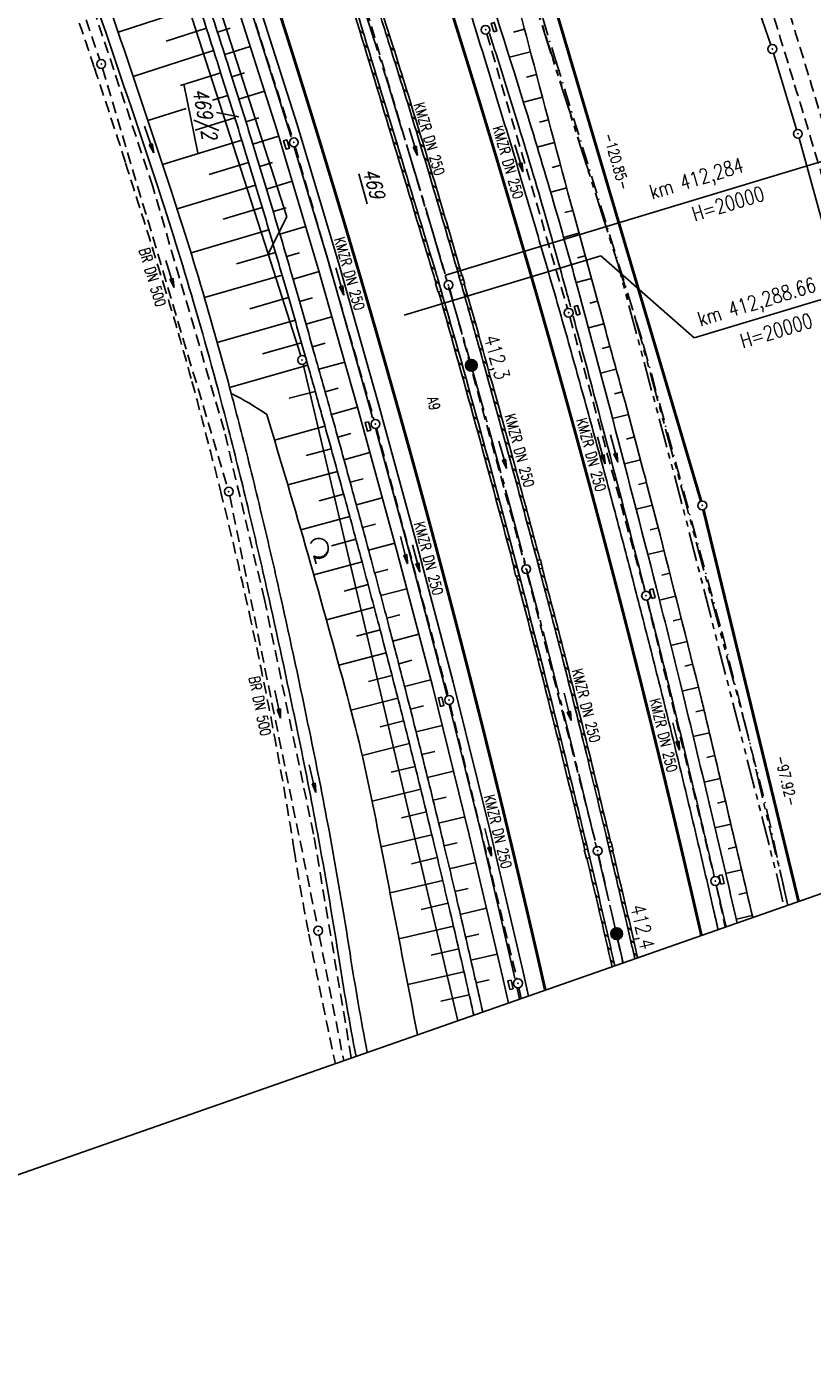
# Model space of a CAD drawing. Extents: x 446740 to 447511, y 442825 to 444215.
# Tile 3 of 94: x 447209 to 447343, y 442825 to 443053. Entities that reach past the tile are written whole.
import ezdxf
from ezdxf.enums import TextEntityAlignment as Align

# ---------------------------------------------------------------- set-up
doc = ezdxf.new("R2010")
doc.units = 0
doc.header["$LTSCALE"] = 2
doc.header["$MEASUREMENT"] = 0
for name, pattern in [('ACHSE', [5.5, 4, -0.5, 0.5, -0.5]), ('AUSGEZOGEN', [0]), ('BAB-FM2', [2.6, 1.5, -0.5, 0.1, -0.5]), ('GESTRICH-X2', [1.5, 1, -0.5]), ('PHANTOMX2', [5, 2.5, -0.5, 0.5, -0.5, 0.5, -0.5])]:
    doc.linetypes.add(name, pattern=pattern)
doc.layers.get('0').update_dxf_attribs({"linetype": 'AUSGEZOGEN'})
for name, color, linetype in [('206-ABSTAND', 8, 'AUSGEZOGEN'), ('206-FLSTNR-BAB', 7, 'AUSGEZOGEN'), ('206-GRENZL', 8, 'AUSGEZOGEN'), ('206-GRENZL-BAB', 7, 'AUSGEZOGEN'), ('206-GRENZP', 8, 'AUSGEZOGEN'), ('206-GRENZP-BAB', 7, 'AUSGEZOGEN'), ('ACHSETOP', 250, 'ACHSE'), ('BAB_FM', 5, 'BAB-FM2'), ('BOESCHG', 250, 'AUSGEZOGEN'), ('FBRTOP', 250, 'AUSGEZOGEN'), ('HEKT_B', 250, 'CONTINUOUS'), ('KANAL', 7, 'GESTRICH-X2'), ('Lichtwellenleiter COLT', 46, 'PHANTOMX2'), ('Lichtwellenleiter GLH', 46, 'PHANTOMX2'), ('MULDE', 250, 'AUSGEZOGEN'), ('NZ', 250, 'AUSGEZOGEN'), ('PFEIL', 7, 'CONTINUOUS'), ('PFEILTOP', 200, 'AUSGEZOGEN'), ('Planeinteilung', 250, 'CONTINUOUS'), ('SCHLITZRINNE', 200, 'AUSGEZOGEN'), ('SCHRIFT', 7, 'AUSGEZOGEN'), ('SCHSYMBOL', 200, 'AUSGEZOGEN'), ('TEXTO', 4, 'CONTINUOUS'), ('WALD', 8, 'AUSGEZOGEN'), ('WEG', 250, 'GESTRICH-X2')]:
    doc.layers.add(name, color=color, linetype=linetype)
doc.styles.add('ROMANS', font='romans.shx', dxfattribs={"width": 0.8})

# ---------------------------------------------------------------- blocks, each defined once
blk = doc.blocks.new('*X15')
at = {"color": 0}
for p, q in [((212.23, 257.39), (213.24, 258.4)), ((212.24, 257.33), (213.31, 258.4)), ((212.24, 257.47), (213.17, 258.4)), ((212.24, 257.26), (213.37, 258.39)), ((212.24, 257.55), (213.09, 258.39)), ((212.25, 257.2), (213.43, 258.38)), ((212.26, 257.63), (213, 258.37)), ((212.27, 257.14), (213.49, 258.37)), ((212.28, 257.09), (213.55, 258.35)), ((212.29, 257.73), (212.9, 258.35)), ((212.3, 257.04), (213.6, 258.33)), ((212.32, 256.99), (213.65, 258.31)), ((212.34, 257.86), (212.78, 258.29)), ((212.35, 256.94), (213.69, 258.29)), ((212.37, 256.9), (213.74, 258.26)), ((212.4, 256.85), (213.78, 258.24)), ((212.43, 256.81), (213.83, 258.21)), ((212.46, 256.77), (213.86, 258.18)), ((212.49, 256.73), (213.9, 258.14)), ((212.53, 256.7), (213.94, 258.11)), ((212.56, 256.66), (213.97, 258.07)), ((212.6, 256.63), (214.01, 258.03)), ((212.64, 256.6), (214.04, 257.99)), ((212.68, 256.57), (214.07, 257.95)), ((212.73, 256.54), (214.09, 257.91)), ((212.77, 256.52), (214.12, 257.86)), ((212.82, 256.49), (214.14, 257.82)), ((212.87, 256.47), (214.16, 257.77)), ((212.92, 256.45), (214.18, 257.72)), ((212.97, 256.44), (214.2, 257.66)), ((213.03, 256.42), (214.21, 257.6)), ((213.09, 256.41), (214.22, 257.54)), ((213.16, 256.41), (214.23, 257.48)), ((213.22, 256.4), (214.23, 257.41)), ((213.3, 256.41), (214.23, 257.34)), ((213.38, 256.41), (214.22, 257.26)), ((213.46, 256.43), (214.2, 257.17)), ((213.56, 256.46), (214.18, 257.07)), ((213.69, 256.51), (214.12, 256.95))]:
    blk.add_line(p, q, dxfattribs=at)
blk = doc.blocks.new('SRMAST2')
at = {"color": 0}
blk.add_circle((0, 0), 0.999, dxfattribs=at)
blk.add_point((0, 0), dxfattribs=at)
blk.add_blockref('*X15', (-213.23, -257.4))
blk = doc.blocks.new('GST')
at = {"color": 0}
blk.add_circle((0, 0), 0.75, dxfattribs=at)
blk.add_point((0, 0), dxfattribs=at)
blk = doc.blocks.new('13')
blk.add_lwpolyline([(0.76, 1.22), (-0.75, 1.22), (-0.75, 1.8), (0.76, 1.8)], close=True)
at = {"rotation": 180}
blk.add_blockref('GST', (0, 0), dxfattribs=at)
blk = doc.blocks.new('30')
at = {"color": 0}
for p, q in [((-0.75, -0.29), (-0.75, 0.29)), ((-0.75, 0.29), (0.75, 0.29)), ((0.75, 0.29), (0.75, -0.29)), ((0.75, -0.29), (-0.75, -0.29))]:
    blk.add_line(p, q, dxfattribs=at)
blk.add_point((0, 0), dxfattribs=at)
blk = doc.blocks.new('10')
blk.add_blockref('GST', (0, 0))
blk = doc.blocks.new('PFEIL2')
at = {"color": 0}
for p, q in [((0.88, 0), (-2.4, -0.01)), ((0.88, -0.27), (0.88, 0.28)), ((0.88, 0.28), (2.43, 0.01)), ((0.91, 0.27), (0.88, 0.26)), ((0.97, 0.26), (0.88, 0.25)), ((1.02, 0.25), (0.88, 0.23)), ((1.07, 0.24), (0.88, 0.21)), ((1.13, 0.23), (0.88, 0.19)), ((1.18, 0.22), (0.88, 0.17)), ((1.24, 0.21), (0.88, 0.15)), ((1.29, 0.21), (0.88, 0.14)), ((1.34, 0.2), (0.88, 0.12)), ((1.4, 0.19), (0.88, 0.1)), ((1.45, 0.18), (0.88, 0.08)), ((1.51, 0.17), (0.88, 0.06)), ((1.56, 0.16), (0.88, 0.04)), ((1.61, 0.15), (0.88, 0.02)), ((1.67, 0.14), (0.88, 0.01)), ((1.72, 0.13), (0.88, -0.01)), ((1.78, 0.12), (0.88, -0.03)), ((1.83, 0.11), (0.88, -0.05)), ((1.88, 0.1), (0.88, -0.07)), ((1.94, 0.09), (0.88, -0.09)), ((2.05, 0.08), (0.88, -0.12)), ((1.99, 0.08), (0.88, -0.11)), ((2.1, 0.07), (0.88, -0.14)), ((2.15, 0.06), (0.88, -0.16)), ((2.21, 0.05), (0.88, -0.18)), ((2.26, 0.04), (0.88, -0.2)), ((2.32, 0.03), (0.88, -0.22)), ((2.37, 0.02), (0.88, -0.23)), ((2.42, 0.01), (0.88, -0.25)), ((2.43, 0.01), (0.88, -0.27))]:
    blk.add_line(p, q, dxfattribs=at)
blk = doc.blocks.new('1135420')
blk.add_line((1135, 0), (1135, 297))
blk = doc.blocks.new('LW')
at = {"color": 0}
blk.add_line((1.18, 0), (2.58, 0), dxfattribs=at)
for centre, radius, start, end in [((0.07, 1.19), 1.6, 312.7202, 226.7249), ((0.17, 1.08), 1.68, 321.1992, 68.9844), ((0.08, 1.13), 1.67, 319.2916, 65.2101)]:
    blk.add_arc(centre, radius, start, end, dxfattribs=at)

msp = doc.modelspace()

# ---------------------------------------------------------------- linework, layer by layer
at = {"layer": '206-FLSTNR-BAB'}
for p, q in [((447241.48, 443038.48), (447245.31, 443037.76)), ((447265.72, 443028.03), (447267.18, 443022.89))]:
    msp.add_line(p, q, dxfattribs=at)
at = {"layer": '206-GRENZL'}
for p, q in [((447322.44, 443088.85), (447335.93, 443050)), ((447336.4, 443048.57), (447340.31, 443035.56)), ((447340.73, 443034.12), (447354.51, 442984.01))]:
    msp.add_line(p, q, dxfattribs=at)
at = {"layer": '206-GRENZL-BAB'}
for p, q in [((447250.27, 443014.38), (447235.89, 443059.14)), ((447235.93, 443043.29), (447238.34, 443031.6))]:
    msp.add_line(p, q, dxfattribs=at)
at = {"layer": '206-GRENZL-BAB', "const_width": 0.5, "flags": 128}
for points in [[(447290.24, 443086.67), (447324.05, 442972.21)], [(447324.44, 442970.76), (447340.66, 442903.97)]]:
    msp.add_lwpolyline(points, dxfattribs=at)
at = {"layer": '206-GRENZL-BAB', "flags": 128}
for points in [[(447239.12, 443065.43), (447253.5, 443020.67)], [(447253.5, 443020.67), (447250.27, 443014.38)], [(447250.27, 443014.38), (447255.85, 442996.99)], [(447282.63, 442883.66), (447256.25, 442995.55)]]:
    msp.add_lwpolyline(points, dxfattribs=at)
at = {"layer": 'ACHSETOP', "color": 0}
msp.add_lwpolyline([(447106.84, 443515.68), (447123.36, 443468.49), (447156.39, 443374.1), (447181.17, 443303.31), (447222.46, 443185.33), (447230.72, 443161.73), (447238.98, 443138.14), (447247.24, 443114.54), (447247.53, 443113.71), (447255.36, 443090.9), (447263.19, 443067.15), (447270.72, 443043.32), (447277.96, 443019.39), (447284.9, 442995.37), (447291.54, 442971.27), (447297.88, 442947.08), (447303.92, 442922.83), (447309.66, 442898.49), (447310.78, 442893.51)], dxfattribs=at)
at = {"layer": 'BAB_FM'}
msp.add_lwpolyline([(447287.85, 443084.34), (447299.24, 443047.47), (447314.2, 442998.98), (447327.56, 442950.02), (447335.27, 442919.51), (447338.8, 442903.32)], dxfattribs=at)
at = {"layer": 'BOESCHG'}
for p, q in [((447238.54, 443056.64), (447224.74, 443052.14)), ((447239.78, 443052.84), (447232.9, 443050.61)), ((447241.67, 443052.16), (447243.85, 443052.86)), ((447292.09, 443052.19), (447293.98, 443052.68)), ((447242.89, 443048.35), (447247.24, 443049.74)), ((447241, 443049.03), (447227.29, 443044.63)), ((447291.4, 443047.88), (447294.99, 443048.81)), ((447242.22, 443045.22), (447235.38, 443043.05)), ((447244.11, 443044.54), (447246.28, 443045.23)), ((447294.3, 443044.5), (447296, 443044.94)), ((447243.42, 443041.4), (447240.84, 443040.59)), ((447245.31, 443040.73), (447249.67, 443042.09)), ((447293.79, 443040.22), (447297.02, 443041.08)), ((447236.3, 443039.16), (447229.81, 443037.12)), ((447244.62, 443037.59), (447237.84, 443035.48)), ((447246.5, 443036.91), (447248.69, 443037.59)), ((447296.51, 443036.8), (447298.04, 443037.21)), ((447245.8, 443033.76), (447232.31, 443029.61)), ((447247.68, 443033.09), (447252.08, 443034.44)), ((447296.14, 443032.56), (447299.07, 443033.34)), ((447246.97, 443029.94), (447240.27, 443027.89)), ((447248.85, 443029.26), (447251.04, 443029.93)), ((447298.7, 443029.1), (447300.11, 443029.48)), ((447248.13, 443026.11), (447234.78, 443022.08)), ((447250.01, 443025.43), (447254.37, 443026.75)), ((447298.42, 443024.88), (447301.15, 443025.62)), ((447249.28, 443022.28), (447242.63, 443020.3)), ((447251.16, 443021.6), (447253.34, 443022.25)), ((447300.86, 443021.4), (447302.19, 443021.76)), ((447250.42, 443018.45), (447237.16, 443014.53)), ((447252.29, 443017.76), (447256.67, 443019.05)), ((447300.63, 443017.18), (447303.24, 443017.9)), ((447251.55, 443014.61), (447244.93, 443012.67)), ((447253.42, 443013.93), (447255.61, 443014.57)), ((447303, 443013.68), (447304.3, 443014.04)), ((447254.53, 443010.08), (447258.96, 443011.36)), ((447252.67, 443010.77), (447239.43, 443006.94)), ((447302.76, 443009.47), (447305.35, 443010.18)), ((447253.78, 443006.93), (447247.16, 443005.02)), ((447255.64, 443006.24), (447257.84, 443006.87)), ((447305.11, 443005.97), (447306.4, 443006.32)), ((447254.88, 443003.08), (447241.62, 442999.29)), ((447256.74, 443002.39), (447261.14, 443003.65)), ((447304.85, 443001.75), (447307.46, 443002.46)), ((447255.97, 442999.23), (447249.33, 442997.35)), ((447257.83, 442998.55), (447260.03, 442999.17)), ((447307.2, 442998.24), (447308.51, 442998.6)), ((447257.06, 442995.38), (447243.73, 442991.62)), ((447258.92, 442994.7), (447263.33, 442995.94)), ((447306.92, 442994.02), (447309.57, 442994.74)), ((447258.33, 442990.89), (447253.86, 442989.78)), ((447258.15, 442991.53), (447258.15, 442991.53)), ((447260, 442990.85), (447262.21, 442991.46)), ((447309.28, 442990.52), (447310.61, 442990.88)), ((447261.07, 442986.99), (447265.51, 442988.23)), ((447308.96, 442986.3), (447311.66, 442987.02)), ((447259.97, 442985.01), (447251.37, 442982.63)), ((447262.14, 442983.14), (447264.36, 442983.75)), ((447311.33, 442982.8), (447312.69, 442983.16)), ((447261.03, 442981.16), (447256.77, 442979.98)), ((447263.21, 442979.28), (447267.63, 442980.5)), ((447310.98, 442978.57), (447313.72, 442979.29)), ((447262.09, 442977.3), (447253.64, 442974.98)), ((447264.27, 442975.43), (447266.48, 442976.03)), ((447313.36, 442975.06), (447314.74, 442975.42)), ((447263.15, 442973.44), (447258.96, 442972.29)), ((447265.32, 442971.57), (447269.74, 442972.77)), ((447312.98, 442970.84), (447315.74, 442971.55)), ((447264.2, 442969.58), (447255.87, 442967.32)), ((447266.37, 442967.71), (447268.59, 442968.31)), ((447315.36, 442967.33), (447316.74, 442967.68)), ((447265.25, 442965.72), (447261.11, 442964.6)), ((447267.41, 442963.85), (447271.86, 442965.04)), ((447314.98, 442963.1), (447317.73, 442963.8)), ((447266.29, 442961.86), (447258.07, 442959.65)), ((447268.45, 442959.98), (447270.67, 442960.58)), ((447317.35, 442959.58), (447318.72, 442959.93)), ((447267.33, 442958), (447263.24, 442956.9)), ((447269.48, 442956.12), (447273.91, 442957.29)), ((447268.36, 442954.13), (447260.22, 442951.98)), ((447316.96, 442955.36), (447319.7, 442956.05)), ((447270.5, 442952.25), (447272.72, 442952.83)), ((447319.31, 442951.83), (447320.68, 442952.17)), ((447269.37, 442950.26), (447265.33, 442949.2)), ((447271.52, 442948.38), (447275.95, 442949.54)), ((447318.91, 442947.61), (447321.66, 442948.29)), ((447270.39, 442946.39), (447262.33, 442944.29)), ((447272.53, 442944.51), (447274.75, 442945.09)), ((447271.39, 442942.52), (447267.38, 442941.48)), ((447321.25, 442944.07), (447322.63, 442944.41)), ((447273.53, 442940.64), (447277.98, 442941.79)), ((447320.83, 442939.85), (447323.59, 442940.53)), ((447272.39, 442938.65), (447264.4, 442936.6)), ((447274.52, 442936.76), (447276.74, 442937.33)), ((447323.16, 442936.32), (447324.55, 442936.65)), ((447273.38, 442934.77), (447269.38, 442933.76)), ((447275.51, 442932.89), (447279.93, 442934)), ((447322.71, 442932.11), (447325.46, 442932.75)), ((447274.36, 442930.89), (447266.31, 442928.87)), ((447276.48, 442929.01), (447278.69, 442929.56)), ((447325.01, 442928.54), (447326.38, 442928.86)), ((447275.33, 442927.01), (447271.26, 442926)), ((447277.44, 442925.12), (447281.87, 442926.22)), ((447324.57, 442924.33), (447327.29, 442924.96)), ((447276.29, 442923.13), (447268.01, 442921.09)), ((447278.4, 442921.24), (447280.62, 442921.78)), ((447326.85, 442920.75), (447328.2, 442921.07)), ((447277.24, 442919.24), (447273.01, 442918.22)), ((447279.34, 442917.35), (447283.8, 442918.43)), ((447278.18, 442915.36), (447269.54, 442913.28)), ((447326.41, 442916.54), (447329.11, 442917.17)), ((447280.28, 442913.46), (447282.52, 442914)), ((447328.67, 442912.96), (447330.03, 442913.28)), ((447279.11, 442911.47), (447274.71, 442910.42)), ((447281.2, 442909.57), (447285.67, 442910.63)), ((447328.23, 442908.75), (447330.94, 442909.39)), ((447280.03, 442907.57), (447271.06, 442905.46)), ((447282.12, 442905.68), (447284.35, 442906.2)), ((447280.95, 442903.68), (447276.38, 442902.61)), ((447330.5, 442905.17), (447331.85, 442905.49)), ((447283.03, 442901.78), (447287.49, 442902.82)), ((447330.05, 442900.96), (447332.76, 442901.6)), ((447281.85, 442899.78), (447272.57, 442897.63)), ((447283.93, 442897.89), (447286.17, 442898.4)), ((447282.76, 442895.89), (447278.04, 442894.8)), ((447284.83, 442893.99), (447289.31, 442895.02)), ((447283.65, 442891.99), (447274.09, 442889.8)), ((447285.72, 442890.09), (447287.97, 442890.6)), ((447284.54, 442888.09), (447279.69, 442886.99))]:
    msp.add_line(p, q, dxfattribs=at)
for points in [[(447243.47, 443195.85, -0.007582), (447246.79, 443192.85, -0.084754), (447247.03, 443192.53, -0.034044), (447251.51, 443182.37, -0.006528), (447270.46, 443127.68, -0.000691), (447287.89, 443074.94, -0.012232), (447288.8, 443071.93, -0.003466), (447294.64, 443050.14, 0.00261), (447302.35, 443021.18, 0.000486), (447307.79, 443001.24, -0.000801), (447311.09, 442989.14, -0.003177), (447316.57, 442968.34, -0.002215), (447324.11, 442938.42, -0.003054), (447324.74, 442935.84, -0.000116), (447332.85, 442901.23, -0.004893)], [(447195.19, 443184.18), (447199.23, 443175.14), (447207.45, 443151.62), (447215.74, 443128.11), (447223.92, 443104.66, -0.004891), (447229.4, 443089.08, -0.002808), (447232.06, 443081.23, -0.000037), (447239.7, 443058.24, -0.001301), (447239.9, 443057.62, -0.002008), (447243.84, 443045.4, -0.002152), (447247.41, 443033.98, -0.002234), (447251.02, 443022.05, -0.002262), (447254.49, 443010.24, -0.001175), (447258.09, 442997.63, -0.001315), (447261.25, 442986.37, -0.000966), (447264.69, 442973.89, -0.001041), (447267.83, 442962.3, -0.001473), (447270.73, 442951.4, -0.001332), (447273.86, 442939.34, -0.00205), (447277.01, 442926.86, -0.002062), (447280.08, 442914.29, -0.001507), (447282.68, 442903.31, -0.001262), (447285.71, 442890.16, -0.00045), (447286.85, 442885.13, -0.002089)], [(447250.06, 442986.97, -0.007808), (447263.75, 442939.07, -0.017821), (447268.67, 442917.8, -0.000148), (447275.74, 442881.25, -0.003393)]]:
    msp.add_lwpolyline(points, format="xyb", dxfattribs=at)
at = {"layer": 'BOESCHG', "flags": 128}
for points in [[(447258.89, 442988.86, 0.000973), (447256.55, 442997.2, 0.001175), (447252.95, 443009.79, 0.002262), (447249.49, 443021.59, 0.002234), (447245.88, 443033.51, 0.002152), (447242.31, 443044.92, 0.002008), (447238.38, 443057.12, 0.001301), (447238.18, 443057.73, 0.000037), (447230.54, 443080.72, 0.002808), (447227.89, 443088.56, 0.029072), (447222.04, 443104), (447213.85, 443127.45), (447209.53, 443139.7)], [(447285.33, 442884.6, 0.000466), (447284.15, 442889.81, 0.001262), (447281.12, 442902.95, 0.001507), (447278.52, 442913.92, 0.002062), (447275.46, 442926.48, 0.00205), (447272.31, 442938.94, 0.001332), (447269.18, 442951, 0.001473), (447266.29, 442961.88, 0.001041), (447263.14, 442973.47, 0.000966), (447259.71, 442985.94, 0.000342), (447258.89, 442988.86)]]:
    msp.add_lwpolyline(points, format="xyb", dxfattribs=at)
at = {"layer": 'BOESCHG'}
msp.add_arc((447222.85, 442948.36), 47.24, 54.8274, 63.4005, dxfattribs=at)
at = {"layer": 'FBRTOP', "color": 0, "const_width": 0.5}
for points in [[(447118.97, 443523.41, 0), (447120.06, 443520.3, 0.000001), (447128.32, 443496.71, -0.000001), (447136.57, 443473.11)], [(447097.14, 443501.03, 0.000001), (447101.89, 443487.46, -0.000001), (447110.15, 443463.86)], [(447235.68, 443189.95, 0.000007), (447239.8, 443178.15, -0.000007), (447243.93, 443166.36)], [(447209.25, 443180.7, 0.000007), (447213.38, 443168.9, -0.000007), (447217.51, 443157.11)], [(447252.19, 443142.76, -0.000006), (447256.32, 443130.96, 0.000022)], [(447225.76, 443133.51, -0.000006), (447229.89, 443121.71, 0.000024)], [(447249.86, 443062.85, -0.001558), (447253.64, 443051.04, -0.001554), (447257.35, 443039.18, -0.001558), (447260.96, 443027.35, -0.001548), (447264.53, 443015.42, -0.001546), (447268.03, 443003.46, -0.001557), (447271.42, 442991.57, -0.001552), (447274.75, 442979.65, -0.001541), (447278.02, 442967.63, -0.001544), (447281.22, 442955.59, -0.001556), (447284.32, 442943.62, -0.001558), (447287.34, 442931.63, -0.001547), (447290.32, 442919.53, -0.001543), (447293.21, 442907.41, -0.001553), (447296.02, 442895.36, -0.000837), (447297.5, 442888.86, -0.001544)], [(447280.34, 443059.48, -0.001554), (447284.1, 443047.45, -0.001558), (447287.77, 443035.45, -0.001548), (447291.38, 443023.35, -0.001546), (447294.93, 443011.23, -0.001557), (447298.37, 442999.17, -0.001552), (447301.74, 442987.09, -0.001541), (447305.06, 442974.9, -0.001544), (447308.3, 442962.69, -0.001556), (447311.45, 442950.55, -0.001558), (447314.51, 442938.39, -0.001547), (447317.53, 442926.13, -0.001543), (447320.47, 442913.84, -0.001553), (447323.31, 442901.62, -0.000439), (447324.1, 442898.17, -0.001544)]]:
    msp.add_lwpolyline(points, format="xyb", dxfattribs=at)
at = {"layer": 'FBRTOP', "color": 0}
for points in [[(447238.51, 443190.94, 0.000007), (447242.64, 443179.15, -0.000007), (447246.77, 443167.35)], [(447255.02, 443143.75, -0.000006), (447259.15, 443131.95, 0.000022)], [(447283.2, 443060.38, -0.001554), (447286.96, 443048.34, -0.001558), (447290.64, 443036.32, -0.001548), (447294.26, 443024.21, -0.001546), (447297.81, 443012.07, -0.001557), (447301.26, 442999.99, -0.001552), (447304.63, 442987.89, -0.001541), (447307.96, 442975.68, -0.001544), (447311.2, 442963.45, -0.001556), (447314.35, 442951.29, -0.001558), (447317.43, 442939.12, -0.001547), (447320.44, 442926.83, -0.001543), (447323.39, 442914.53, -0.001553), (447326.23, 442902.3, -0.000397), (447326.95, 442899.17, -0.001544)]]:
    msp.add_lwpolyline(points, format="xyb", dxfattribs=at)
at = {"layer": 'FBRTOP', "flags": 128}
for points in [[(447198.84, 443189.03), (447207.84, 443164.25), (447220.14, 443129.66), (447228.33, 443106.21), (447236.44, 443082.66), (447244.28, 443059.06), (447251.81, 443035.34), (447258.92, 443011.51), (447265.69, 442987.6), (447272.28, 442963.5), (447278.32, 442940.49), (447284.56, 442915.36), (447290.2, 442891.19), (447291.21, 442886.66)], [(447239.68, 443079.27), (447246.18, 443059.67), (447253.72, 443035.93), (447254.21, 443034.3)], [(447254.73, 443032.55), (447260.84, 443012.06), (447267.62, 442988.13), (447268.09, 442986.4)], [(447268.61, 442984.51), (447274.21, 442964.02), (447280.26, 442940.98), (447280.73, 442939.11)], [(447281.11, 442937.57), (447286.51, 442915.83), (447292.15, 442891.63), (447292.33, 442890.83)], [(447292.69, 442889.21), (447293.11, 442887.33)]]:
    msp.add_lwpolyline(points, dxfattribs=at)
at = {"layer": 'FBRTOP', "color": 0, "flags": 128}
msp.add_lwpolyline([(447215.05, 443154.91), (447215.25, 443154.36), (447223.54, 443130.85), (447231.73, 443107.39), (447239.85, 443083.82), (447247.71, 443060.17), (447255.25, 443036.4), (447262.37, 443012.51), (447269.16, 442988.56), (447275.76, 442964.43), (447281.81, 442941.38), (447288.06, 442916.2), (447293.71, 442891.99), (447294.63, 442887.86)], dxfattribs=at)
at = {"layer": 'KANAL'}
for p, q in [((447267.03, 443056), (447280.78, 443009.78)), ((447287.53, 443051.87), (447301.28, 443005.06)), ((447222.06, 443046.03), (447243.37, 442974.56)), ((447254.88, 443032.66), (447268.34, 442986.09)), ((447281.22, 443008.34), (447294.03, 442961.37)), ((447301.69, 443003.62), (447314.47, 442956.81)), ((447268.75, 442984.66), (447280.94, 442939.06)), ((447243.75, 442973.12), (447258.69, 442899.75)), ((447294.44, 442959.91), (447306.25, 442913.34)), ((447314.84, 442955.37), (447326.28, 442908.19)), ((447281.31, 442937.59), (447292.69, 442890.75)), ((447306.59, 442911.91), (447310.71, 442893.49)), ((447326.62, 442906.75), (447328.16, 442899.59)), ((447258.97, 442898.25), (447263.16, 442876.85)), ((447293, 442889.31), (447293.4, 442887.43))]:
    msp.add_line(p, q, dxfattribs=at)
at = {"layer": 'KANAL', "flags": 128}
for points in [[(447172.66, 443190.53), (447218.3, 443057.15), (447221.62, 443047.44)], [(447239.88, 443079.41), (447244.12, 443066.18), (447254.44, 443034.09)]]:
    msp.add_lwpolyline(points, dxfattribs=at)
at = {"layer": 'Lichtwellenleiter COLT', "flags": 128}
msp.add_lwpolyline([(447064.42, 443864.57), (447068.91, 443847.52), (447072.67, 443839.81), (447077.26, 443813.73), (447077.84, 443780.36), (447075.72, 443742.94), (447074.53, 443724.68), (447075.39, 443709.36), (447080.92, 443680.16), (447086.78, 443661.15), (447091.97, 443646.45), (447103.37, 443614.36), (447120.37, 443564.47), (447134.53, 443522.63), (447135.95, 443518.73), (447149.92, 443480.21), (447172.73, 443414.51), (447188.84, 443369.58), (447210.94, 443306.43), (447229.77, 443252.99), (447235.06, 443236.42), (447240.37, 443221.29), (447249.63, 443193.81), (447256.61, 443173.59), (447271.46, 443133.27), (447287.88, 443081.86), (447309.84, 443012.75), (447321.17, 442970.28), (447336.85, 442908.82), (447338.17, 442903.1)], dxfattribs=at)
at = {"layer": 'Lichtwellenleiter GLH', "flags": 128}
msp.add_lwpolyline([(447115.33, 443580.92), (447115.33, 443580.92), (447157.01, 443461.57), (447157.01, 443461.57), (447199.44, 443339.94), (447220.25, 443280.3), (447229.9, 443252.13), (447256.63, 443174.51), (447265.31, 443151.83), (447279.09, 443111.84), (447290.99, 443072.43), (447309.84, 443012.75), (447312.7, 443003.91), (447321.36, 442972.16), (447331.73, 442933.43), (447338.83, 442903.33)], dxfattribs=at)
at = {"layer": 'MULDE'}
for points in [[(447173.84, 443205.71, 0.056796), (447172.55, 443202.98, 0.084772), (447172.24, 443200.98, 0.020512), (447172.41, 443197.82, 0.058419), (447172.64, 443196.73, 0.026341), (447174.12, 443193.03, -0.019994), (447176.13, 443188.17, -0.003559), (447187.13, 443157.66, -0.004373), (447195.68, 443132.69, -0.0006), (447202.1, 443113.33, 0.000551), (447209.09, 443092.25, 0.002082), (447221.35, 443055.9, -0.002529), (447231.42, 443025.96, -0.008794), (447237.59, 443006.12, -0.008127), (447243.54, 442984.44, -0.004225), (447247.02, 442970.42, -0.004006), (447250.45, 442955.57, -0.003703), (447255.36, 442932.69, -0.005007), (447258.69, 442915.71, -0.007345), (447262.27, 442894.75, 0.00885), (447265.26, 442877.58, 0.000482)], [(447242.07, 443193.59, 0.000972), (447252.32, 443163.43, 0.001949), (447257.51, 443148.43, 0.00032), (447272, 443107.15, -0.002235), (447274.06, 443101.22, -0.00296), (447277.35, 443091.41, -0.00123), (447285.06, 443067.77, -0.003052), (447294.51, 443037.91, -0.005458), (447299.51, 443021.11, -0.003333), (447303.04, 443008.48, -0.002073), (447308.48, 442988.12, -0.001662), (447316.44, 442957.39, -0.002782), (447321.04, 442938.98, -0.001969), (447325.7, 442919.55, -0.000724), (447330.2, 442900.31, -0.001341)], [(447198.73, 443129.86, -0.000492), (447204, 443113.97, 0.000551), (447210.99, 443092.88, 0.002082), (447223.25, 443056.53, -0.002526), (447233.32, 443026.56, -0.008795), (447239.51, 443006.68, -0.006023), (447244, 442990.6, -0.004226)], [(447288.01, 443051.96, -0.001497), (447292.6, 443037.32, -0.005458), (447297.59, 443020.56, -0.003333), (447301.11, 443007.95, -0.000265), (447301.81, 443005.36, -0.001662)], [(447302.24, 443003.75, -0.001645), (447306.54, 442987.61, -0.00165), (447314.45, 442957.13, -0.002782)], [(447244, 442990.6, -0.002103), (447245.47, 442984.96, -0.004226), (447248.96, 442970.89, -0.004008), (447252.4, 442956, -0.0037), (447257.32, 442933.08, -0.005009), (447260.66, 442916.08, -0.007341), (447264.24, 442895.11, 0.00869), (447267.17, 442878.25, 0.000482)], [(447314.92, 442955.26, -0.002534), (447319.1, 442938.51, -0.001969), (447323.75, 442919.09, -0.000397), (447326.23, 442908.54, -0.001341)], [(447326.68, 442906.63, -0.000263), (447328.3, 442899.64, -0.001341)]]:
    msp.add_lwpolyline(points, format="xyb", dxfattribs=at)
at = {"layer": 'NZ'}
for p, q in [((447280.49, 443010.75), (447368.34, 443037.3)), ((447273.46, 443003.9), (447306.97, 443014.02)), ((447306.97, 443014.02), (447322.89, 443000.07)), ((447322.89, 443000.07), (447365.11, 443012.83))]:
    msp.add_line(p, q, dxfattribs=at)
at = {"layer": 'SCHLITZRINNE'}
for p, q in [((447265.91, 443052.37), (447266.57, 443051.89)), ((447266.62, 443050), (447267.29, 443049.52)), ((447270.36, 443051.91), (447271.04, 443051.43)), ((447267.34, 443047.64), (447268, 443047.16)), ((447271.11, 443049.54), (447271.78, 443049.06)), ((447268.05, 443045.27), (447268.72, 443044.79)), ((447271.85, 443047.18), (447272.53, 443046.7)), ((447268.76, 443042.91), (447269.43, 443042.43)), ((447272.59, 443044.82), (447273.26, 443044.34)), ((447269.48, 443040.54), (447270.15, 443040.06)), ((447273.32, 443042.46), (447273.99, 443041.98)), ((447274.05, 443040.1), (447274.72, 443039.63)), ((447270.19, 443038.18), (447270.86, 443037.7)), ((447274.77, 443037.75), (447275.44, 443037.28)), ((447270.91, 443035.81), (447271.58, 443035.33)), ((447275.49, 443035.41), (447276.15, 443034.94)), ((447271.62, 443033.45), (447272.29, 443032.97)), ((447276.2, 443033.07), (447276.86, 443032.59)), ((447272.34, 443031.08), (447273, 443030.6)), ((447276.9, 443030.73), (447277.57, 443030.26)), ((447273.05, 443028.72), (447273.72, 443028.24)), ((447277.6, 443028.39), (447278.26, 443027.92)), ((447273.77, 443026.36), (447274.43, 443025.87)), ((447278.3, 443026.06), (447278.96, 443025.6)), ((447274.48, 443023.99), (447275.15, 443023.51)), ((447278.98, 443023.74), (447279.64, 443023.27)), ((447275.19, 443021.63), (447275.86, 443021.15)), ((447279.67, 443021.41), (447280.32, 443020.95)), ((447275.91, 443019.26), (447276.57, 443018.78)), ((447280.34, 443019.1), (447281, 443018.63)), ((447276.62, 443016.9), (447277.29, 443016.42)), ((447281.02, 443016.78), (447281.67, 443016.32)), ((447277.33, 443014.54), (447278, 443014.05)), ((447281.69, 443014.47), (447282.34, 443014)), ((447278.05, 443012.17), (447278.71, 443011.69)), ((447282.35, 443012.16), (447283, 443011.7)), ((447278.76, 443009.81), (447279.26, 443009.45)), ((447279.42, 443009.33), (447279.42, 443009.33)), ((447279.43, 443007.47), (447280.09, 443007)), ((447283.66, 443007.55), (447284.31, 443007.09)), ((447280.1, 443005.14), (447280.75, 443004.67)), ((447284.32, 443005.25), (447284.97, 443004.79)), ((447280.76, 443002.82), (447281.41, 443002.35)), ((447284.97, 443002.95), (447285.61, 443002.49)), ((447281.42, 443000.49), (447282.07, 443000.02)), ((447285.61, 443000.65), (447286.26, 443000.19)), ((447282.07, 442998.17), (447282.72, 442997.7)), ((447286.26, 442998.36), (447286.9, 442997.9)), ((447282.72, 442995.85), (447283.37, 442995.39)), ((447286.9, 442996.07), (447287.54, 442995.61)), ((447283.37, 442993.54), (447284.02, 442993.07)), ((447287.53, 442993.78), (447288.18, 442993.32)), ((447284.01, 442991.22), (447284.66, 442990.76)), ((447288.16, 442991.49), (447288.81, 442991.03)), ((447284.65, 442988.91), (447285.3, 442988.45)), ((447288.79, 442989.2), (447289.44, 442988.75)), ((447285.29, 442986.6), (447285.94, 442986.14)), ((447289.42, 442986.92), (447290.06, 442986.46)), ((447285.92, 442984.3), (447286.57, 442983.83)), ((447290.05, 442984.64), (447290.69, 442984.18)), ((447286.55, 442981.99), (447287.2, 442981.53)), ((447290.67, 442982.36), (447291.31, 442981.9)), ((447287.18, 442979.69), (447287.82, 442979.23)), ((447291.29, 442980.08), (447291.93, 442979.63)), ((447287.8, 442977.39), (447288.45, 442976.93)), ((447291.91, 442977.8), (447292.55, 442977.35)), ((447288.42, 442975.1), (447289.07, 442974.63)), ((447292.52, 442975.53), (447293.16, 442975.08)), ((447289.04, 442972.8), (447289.68, 442972.34)), ((447293.13, 442973.26), (447293.77, 442972.8)), ((447289.65, 442970.51), (447290.29, 442970.05)), ((447293.74, 442970.99), (447294.38, 442970.53)), ((447290.26, 442968.22), (447290.9, 442967.76)), ((447294.35, 442968.72), (447294.99, 442968.26)), ((447290.87, 442965.94), (447291.51, 442965.48)), ((447294.96, 442966.45), (447295.59, 442966)), ((447291.47, 442963.65), (447292.11, 442963.19)), ((447295.56, 442964.18), (447296.2, 442963.73)), ((447292.07, 442961.37), (447292.61, 442960.98)), ((447292.71, 442960.91), (447292.71, 442960.91)), ((447292.67, 442959.09), (447293.3, 442958.63)), ((447296.76, 442959.66), (447297.39, 442959.21)), ((447293.26, 442956.81), (447293.9, 442956.36)), ((447297.35, 442957.4), (447297.98, 442956.95)), ((447293.85, 442954.54), (447294.49, 442954.08)), ((447297.94, 442955.14), (447298.57, 442954.69)), ((447294.44, 442952.27), (447295.07, 442951.81)), ((447298.53, 442952.89), (447299.16, 442952.44)), ((447295.02, 442950), (447295.66, 442949.54)), ((447299.11, 442950.64), (447299.74, 442950.19)), ((447295.6, 442947.73), (447296.24, 442947.27)), ((447299.69, 442948.39), (447300.32, 442947.94)), ((447296.18, 442945.46), (447296.81, 442945)), ((447300.26, 442946.14), (447300.89, 442945.69)), ((447296.76, 442943.2), (447297.39, 442942.74)), ((447300.83, 442943.9), (447301.46, 442943.45)), ((447297.33, 442940.93), (447297.96, 442940.48)), ((447301.4, 442941.66), (447302.03, 442941.21)), ((447297.9, 442938.67), (447298.53, 442938.22)), ((447301.96, 442939.42), (447302.59, 442938.98)), ((447298.46, 442936.42), (447299.09, 442935.96)), ((447302.52, 442937.19), (447303.15, 442936.74)), ((447299.03, 442934.16), (447299.65, 442933.71)), ((447303.08, 442934.95), (447303.7, 442934.51)), ((447299.59, 442931.91), (447300.21, 442931.46)), ((447303.62, 442932.73), (447304.25, 442932.28)), ((447300.14, 442929.66), (447300.77, 442929.21)), ((447304.17, 442930.5), (447304.79, 442930.06)), ((447300.7, 442927.41), (447301.32, 442926.96)), ((447304.71, 442928.28), (447305.33, 442927.84)), ((447301.25, 442925.16), (447301.87, 442924.71)), ((447305.25, 442926.06), (447305.87, 442925.62)), ((447301.8, 442922.92), (447302.42, 442922.47)), ((447305.79, 442923.84), (447306.41, 442923.4)), ((447302.34, 442920.68), (447302.96, 442920.23)), ((447306.32, 442921.62), (447306.95, 442921.18)), ((447302.88, 442918.44), (447303.5, 442917.99)), ((447306.86, 442919.4), (447307.48, 442918.96)), ((447303.42, 442916.2), (447304.04, 442915.75)), ((447307.39, 442917.19), (447308.01, 442916.75)), ((447303.96, 442913.96), (447304.58, 442913.51)), ((447307.92, 442914.98), (447308.53, 442914.54)), ((447304.91, 442911.42), (447305.11, 442911.28)), ((447308.69, 442912.59), (447309.06, 442912.33)), ((447308.97, 442910.55), (447309.58, 442910.12)), ((447305.02, 442909.5), (447305.64, 442909.05)), ((447309.49, 442908.35), (447310.1, 442907.91)), ((447305.54, 442907.27), (447306.16, 442906.82)), ((447310, 442906.14), (447310.62, 442905.7)), ((447306.06, 442905.04), (447306.68, 442904.6)), ((447310.52, 442903.94), (447311.14, 442903.5)), ((447306.58, 442902.82), (447307.2, 442902.37)), ((447311.03, 442901.73), (447311.65, 442901.3)), ((447307.1, 442900.6), (447307.72, 442900.15)), ((447311.54, 442899.53), (447312.16, 442899.1)), ((447307.61, 442898.38), (447308.23, 442897.93)), ((447312.05, 442897.34), (447312.66, 442896.9)), ((447308.12, 442896.16), (447308.74, 442895.72)), ((447312.55, 442895.14), (447313.17, 442894.71)), ((447308.63, 442893.95), (447309.24, 442893.5))]:
    msp.add_line(p, q, dxfattribs=at)
for points in [[(447249.67, 443103.02, -0.003552), (447260.26, 443071.96, -0.006929), (447265.35, 443055.92, -0.000178), (447279.03, 443010.64, -0.003558), (447279.7, 443008.37, -0.002845), (447286.53, 442983.97, -0.00292), (447292.92, 442960.11, -0.002719), (447299.15, 442935.73, -0.002813), (447304.91, 442912.1, -0.00248), (447309.35, 442893.01, -0.003108)], [(447268.59, 443057.5, -0.001154), (447271.07, 443049.66, -0.001184), (447273.46, 443042.01, -0.002933), (447278.18, 443026.45, -0.00276), (447283.01, 443009.86, -0.000806), (447285.45, 443001.24, -0.000978), (447287.43, 442994.13, -0.001489), (447291.98, 442977.53, -0.001531), (447296.31, 442961.35, -0.00108), (447298.56, 442952.74, -0.001192), (447300.57, 442944.93, -0.002293), (447303.95, 442931.39, -0.001714), (447308.33, 442913.22, -0.000896), (447310.39, 442904.49, -0.000964), (447312.27, 442896.36, -0.000313), (447312.77, 442894.21, -0.002562)], [(447269.28, 443056.96, -0.001053), (447271.55, 443049.81, -0.001184), (447273.94, 443042.15, -0.002933), (447278.66, 443026.59, -0.002644), (447283.29, 443010.7, -0.000806)], [(447265, 443055.37, -0.000176), (447278.55, 443010.49, -0.00182), (447278.9, 443009.34, -0.002845)], [(447283.7, 443009.25, -0.000736), (447285.93, 443001.38, -0.000978), (447287.91, 442994.27, -0.001489), (447292.46, 442977.66, -0.001458), (447296.59, 442962.25, -0.00108)], [(447279.31, 443007.9, -0.002805), (447286.05, 442983.83, -0.002811), (447292.2, 442960.87, -0.002719)], [(447296.97, 442960.8, -0.000995), (447299.05, 442952.87, -0.001192), (447301.06, 442945.06, -0.002293), (447304.44, 442931.5, -0.00164), (447308.63, 442914.12, -0.000896)], [(447292.58, 442959.42, -0.002656), (447298.67, 442935.61, -0.002715), (447304.23, 442912.81, -0.003216)], [(447304.58, 442911.34, -0.002405), (447308.88, 442892.85, -0.003001)], [(447308.98, 442912.66, -0.000827), (447310.88, 442904.6, -0.000964), (447312.76, 442896.48, -0.000305), (447313.24, 442894.37, -0.002448)]]:
    msp.add_lwpolyline(points, format="xyb", dxfattribs=at)
at = {"layer": 'SCHSYMBOL'}
for points in [[(447253.49, 443033.82), (447253.93, 443032.38), (447253.37, 443032.21), (447252.93, 443033.65)], [(447279.38, 443009.48), (447279.79, 443008.03), (447279.23, 443007.87), (447278.82, 443009.32)], [(447267.36, 442985.77), (447267.77, 442984.33), (447267.21, 442984.17), (447266.8, 442985.62)], [(447292.68, 442961), (447293.07, 442959.55), (447292.5, 442959.4), (447292.12, 442960.85)], [(447315.64, 442955.64), (447315.27, 442957.1), (447315.83, 442957.25), (447316.21, 442955.79)], [(447279.87, 442938.82), (447280.24, 442937.37), (447279.68, 442937.22), (447279.31, 442938.68)], [(447304.72, 442912.92), (447305.07, 442911.46), (447304.5, 442911.33), (447304.15, 442912.79)], [(447327.41, 442906.93), (447327.07, 442908.39), (447327.64, 442908.52), (447327.98, 442907.06)], [(447291.71, 442890.57), (447292.05, 442889.1), (447291.48, 442888.98), (447291.14, 442890.44)]]:
    msp.add_lwpolyline(points, close=True, dxfattribs=at)
at = {"layer": 'WEG'}
for points in [[(447170.69, 443191.56, -0.002789), (447177.1, 443174.46, -0.007752), (447179.28, 443168.26, -0.00073), (447190.62, 443134.09, 0.002753), (447193.66, 443125.04, 0.001185), (447203.65, 443096.09, -0.001526), (447211.39, 443073.62, -0.000716), (447214.79, 443063.62, -0.00041), (447220.68, 443046.14, -0.003796), (447225.98, 443029.96, -0.002798), (447232.89, 443007.9, -0.007746), (447237.17, 442993.13, -0.005798), (447242.35, 442973.26, -0.007221), (447247.41, 442951.58, -0.007499), (447251.66, 442930.58, -0.007442), (447254.74, 442912.66, 0.009353), (447257.23, 442898.41, 0.004562), (447261.74, 442876.35, -0.006069)], [(447329.64, 443084.53, -0.002436), (447337.89, 443059.16, -0.004339), (447342.34, 443044.85, -0.000099), (447351.82, 443013.32, -0.00247), (447352.19, 443012.06, -0.004477), (447357.21, 442994.14, -0.004644), (447361.74, 442976.79, -0.002893), (447365.93, 442959.64, -0.001656), (447372.98, 442929.61, -0.00072), (447376.03, 442916.35, -0.001875)], [(447327.04, 443083.7, -0.002437), (447335.29, 443058.34, -0.004339), (447339.73, 443044.04, -0.000099), (447349.2, 443012.57, -0.002471), (447349.57, 443011.31, -0.004476), (447354.58, 442993.43, -0.004642), (447359.09, 442976.11, -0.002895), (447363.28, 442958.99, -0.001656), (447370.33, 442928.99, -0.000736), (447373.44, 442915.44, -0.001875)]]:
    msp.add_lwpolyline(points, format="xyb", dxfattribs=at)
msp.add_lwpolyline([(447264.47, 442877.3), (447264.45, 442877.4), (447258.03, 442915.47), (447249.67, 442955.43), (447242.79, 442984.33), (447230.63, 443025.85), (447208.53, 443092.14), (447194.76, 443132.14), (447173.27, 443193.03)], dxfattribs=at)

# ---------------------------------------------------------------- block references
at = {"layer": '206-GRENZP', "rotation": 281.646770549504}
for p in [(447336.18, 443049.29), (447340.53, 443034.84)]:
    msp.add_blockref('GST', p, dxfattribs=at)
at = {"layer": '206-GRENZP-BAB', "rotation": 281.646770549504}
for p in [(447256.08, 442996.28), (447324.26, 442971.49)]:
    msp.add_blockref('GST', p, dxfattribs=at)
at = {"layer": 'HEKT_B'}
for p in [(447284.9, 442995.37), (447309.66, 442898.49)]:
    msp.add_blockref('SRMAST2', p, dxfattribs=at)
at = {"layer": 'PFEIL'}
for p, rotation in [((447275.01, 443033.49), 286.5729999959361), ((447293.01, 443030.68), 286.3585000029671), ((447233.56, 443010.96), 286.601100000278), ((447262.49, 443009.68), 286.1553000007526), ((447290.24, 442980.15), 285.2818999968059), ((447307.03, 442980.9), 285.289000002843), ((447275.49, 442962.46), 284.9413999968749), ((447251.92, 442937.61), 281.5053000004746), ((447301.3, 442937.16), 284.2382000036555), ((447319.8, 442932.11), 283.6449999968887), ((447287.77, 442914.07), 283.6579000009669)]:
    msp.add_blockref('PFEIL2', p, dxfattribs=dict(at, rotation=rotation))
at = {"layer": 'PFEILTOP'}
for p, rotation in [((447230.02, 443033.88), 288.4382297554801), ((447309.22, 442981.2), 284.7110598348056), ((447273.44, 442963.9), 284.3297720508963), ((447257.84, 442924.93), 283.599088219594)]:
    msp.add_blockref('PFEIL2', p, dxfattribs=dict(at, rotation=rotation))
at = {"layer": 'Planeinteilung', "linetype": 'Continuous', "rotation": 289.2892292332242}
msp.add_blockref('1135420', (446739.88, 443896.21), dxfattribs=at)
at = {"layer": 'SCHSYMBOL'}
for name, p, rotation in [('13', (447287.32, 443052.58), 287.294), ('10', (447221.86, 443046.74), 287.6976), ('GST', (447254.66, 443033.38), 287.0465000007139), ('GST', (447281.01, 443009.07), 286.1665999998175), ('30', (447283.29, 443009.92), 286.1745), ('13', (447301.48, 443004.34), 285.8781), ('GST', (447268.57, 442985.38), 285.6131999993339), ('10', (447243.59, 442973.85), 285.4858), ('GST', (447294.24, 442960.64), 284.7397999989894), ('30', (447296.58, 442961.47), 284.7468), ('GST', (447314.67, 442956.1), 104.469699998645), ('GST', (447281.12, 442938.33), 284.2164000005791), ('GST', (447306.43, 442912.62), 283.3316999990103), ('30', (447308.6, 442913.34), 283.3378), ('GST', (447326.47, 442907.47), 103.0603000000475), ('10', (447258.83, 442899), 283.2653), ('GST', (447292.86, 442890.03), 282.7908999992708)]:
    msp.add_blockref(name, p, dxfattribs=dict(at, rotation=rotation))
at = {"layer": 'WALD', "rotation": 285.8437704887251}
msp.add_blockref('LW', (447257.78, 442964.01), dxfattribs=at)

# ---------------------------------------------------------------- texts
at = {"layer": '206-ABSTAND', "char_height": 1.8, "attachment_point": 5, "style": 'ROMANS'}
for s, insert, rotation in [('\\A1;-120.85-', (447309.63, 443030.17), 286.4542), ('-97.92-', (447338.56, 442924.58), 283.6519)]:
    msp.add_mtext(s, dxfattribs=dict(at, insert=insert, rotation=rotation))
at = {"layer": '206-FLSTNR-BAB', "style": 'ROMANS', "oblique": 15, "width": 0.8}
for s, rotation, p in [('469/2', 281.6468, (447237.41, 443042.31)), ('469', 285.8219, (447266.42, 443028.55))]:
    msp.add_text(s, height=2.5, rotation=rotation, dxfattribs=at).set_placement(p)
at = {"layer": 'HEKT_B', "style": 'ROMANS', "width": 0.8}
for s, rotation, p in [('412,3', 285.7618, (447287, 443000.12)), ('412,4', 282.9197, (447312, 442903.12))]:
    msp.add_text(s, height=2.5, rotation=rotation, dxfattribs=at).set_placement(p)
at = {"layer": 'NZ', "style": 'ROMANS', "width": 0.8}
for s, p in [('km 412,284', (447315.69, 443023.66)), ('H=20000', (447322.92, 443019.91)), ('km 412,288.66', (447323.91, 443002.03)), ('H=20000', (447331.13, 442998.27))]:
    msp.add_text(s, height=2.5, rotation=16.8183, dxfattribs=at).set_placement(p)
at = {"layer": 'SCHRIFT', "style": 'ROMANS', "width": 0.8}
msp.add_text('A9', height=1.8, rotation=283.2221, dxfattribs=at).set_placement((447277.36, 442989.8))
at = {"layer": 'TEXTO', "style": 'ROMANS', "width": 0.75}
for s, rotation, p in [('KMZR DN 250', 286.573, (447276.88, 443033.73)), ('KMZR DN 250', 286.3585, (447290.3, 443029.74)), ('KMZR DN 250', 286.1553, (447263.28, 443010.76)), ('BR DN 500', 286.6011, (447229.73, 443010.14)), ('KMZR DN 250', 285.2819, (447292.26, 442980.62)), ('KMZR DN 250', 285.289, (447304.47, 442979.89)), ('KMZR DN 250', 284.9414, (447276.76, 442962.22)), ('KMZR DN 250', 284.2382, (447303.59, 442937.16)), ('BR DN 500', 281.5053, (447248.03, 442937.13)), ('KMZR DN 250', 283.645, (447316.79, 442932.1)), ('KMZR DN 250', 283.6579, (447288.57, 442915.68))]:
    msp.add_text(s, height=1.8, rotation=rotation, dxfattribs=at).set_placement(p, align=Align.CENTER)

doc.saveas('drawing.dxf')
